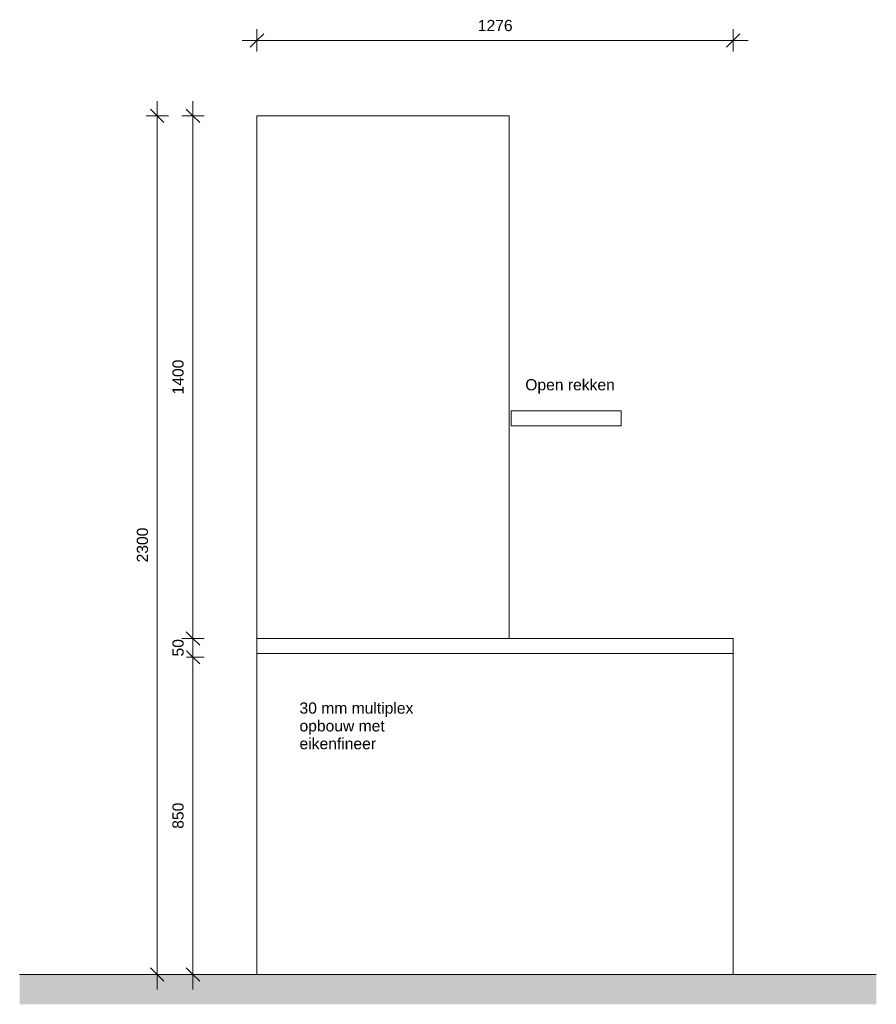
# Model space of a CAD drawing. Header units: millimetres. Extents: x 105751 to 149560, y -70775 to 99880.
# Tile 2 of 10: x 115059 to 117354, y 14895 to 17533. Entities that reach past the tile are written whole.
import ezdxf

# ---------------------------------------------------------------- set-up
doc = ezdxf.new("R2010")
doc.units = ezdxf.units.MM
for name, color, linetype, lineweight in [('0-2', 250, 'Continuous', 5), ('A----M-', 8, 'Continuous', 5), ('A----M--20', 8, 'Continuous', 5), ('A09-NT--1', 7, 'Continuous', 13), ('A23-----1', 135, 'Continuous', 9), ('A23-----2', 250, 'Continuous', 13), ('A79-Y--', 8, 'Continuous', 13), ('A79-Y---1', 7, 'Continuous', 13), ('A99----', 1, 'Continuous', 5), ('A99-----2', 1, 'Continuous', 13)]:
    doc.layers.add(name, color=color, linetype=linetype, lineweight=lineweight)
doc.styles.add('Arial', font='arial.ttf', dxfattribs={"height": 30})
doc.dimstyles.new('Diagonal_1_5_mm', dxfattribs={"dimscale": 304.8, "dimtxt": 30.607782, "dimasz": 0.11811, "dimexe": 0.098425, "dimexo": 0.0625, "dimgap": 0.052493, "dimtad": 1, "dimdec": 0, "dimzin": 0, "dimdsep": 46, "dimtxsty": 'Arial', "dimblk1": 'OBLIQUE', "dimblk2": 'OBLIQUE', "dimsah": 1, "dimcen": 0.09, "dimdle": 0.131234, "dimazin": 2, "dimtfac": 1, "dimtdec": 4, "dimtix": 1, "dimtmove": 0, "dimatfit": 3, "dimfxl": 0.098425, "dimfxlon": 1, "dimtvp": 1, "dimtfill": 1, "dimtolj": 1, "dimtzin": 0, "dimarcsym": 2})

# ---------------------------------------------------------------- blocks, each defined once
blk = doc.blocks.new('711 Pantry Plateau - Pantry Plateau-3071815-P2 Pantry - Elevation A')
at = {"layer": 'A79-Y---1'}
for p, q in [((-107541.5, 15825), (-107541.5, 15835)), ((-106265.5, 15835), (-106265.5, 15825)), ((-107541.5, 14975), (-107541.5, 15825)), ((-106265.5, 15825), (-106265.5, 14975))]:
    blk.add_line(p, q, dxfattribs=at)
blk = doc.blocks.new('HSR-D_SHL_ARCH_Vaste Inrichting_rvt-4-P2 Pantry - Elevation A')
at = {"layer": 'A79-Y--'}
blk.add_blockref('711 Pantry Plateau - Pantry Plateau-3071815-P2 Pantry - Elevation A', (0, 0), dxfattribs=at)
blk = doc.blocks.new('HSR-D_ABT_ARCH_Interieur_rvt-2-P2 Pantry - Elevation A')
at = {"layer": 'A23-----1'}
h = blk.add_hatch(dxfattribs=at)
h.set_pattern_fill('FP_1', color=256, style=0, pattern_type=2)
h.set_pattern_definition([(27, (-105948.041, 15200.249), (15.113162, 12.1898456), [0.67056, -31.929, 0.67056, -17.729, -4]), (27, (-105948.041, 15200.249), (15.113162, 12.1898456), [-51, 0.67056, -3.329]), (58, (-105948.041, 15200.249), (6.6762736, 18.232591), [0.67056, -31.729, 0.67056, -32.129, -4]), (58, (-105948.041, 15200.249), (6.6762736, 18.232591), [-65.2, 0.67056, -3.329]), (81, (-105948.041, 15200.249), (-0.9784985, 19.391816), [0.67056, -31.329, 0.67056, -17.449, -4]), (81, (-105948.041, 15200.249), (-0.9784985, 19.391816), [-50.12, 0.67056, -3.329])])
h.paths.add_polyline_path([(-105881.7, 14895.2), (-105881.7, 14975), (-108177.5, 14975), (-108177.5, 14895.2)])
at = {"layer": 'A23-----2'}
blk.add_line((-105881.7, 14975), (-108177.5, 14975), dxfattribs=at)
blk = doc.blocks.new('DIMBLOCK9-P2 Pantry - Elevation A')
at = {"layer": 'A----M--20', "lineweight": 35}
for p, q in [((115522.9, 15825), (115504.9, 15843)), ((115522.9, 15825), (115540.9, 15807)), ((115522.9, 14975), (115504.9, 14993)), ((115522.9, 14975), (115540.9, 14957))]:
    blk.add_line(p, q, dxfattribs=at)
at = {"layer": 'A----M--20'}
for p, q in [((115552.9, 15825), (115492.9, 15825)), ((115522.9, 14935), (115522.9, 15825)), ((115522.9, 15825), (115552.9, 15825)), ((115492.9, 14975), (115552.9, 14975)), ((115522.9, 14975), (115492.9, 14975))]:
    blk.add_line(p, q, dxfattribs=at)
at = {"layer": 'A----M--20', "color": 0, "insert": (115467.9, 15365.4), "char_height": 30, "width": 83.065, "attachment_point": 1, "rotation": 90, "line_spacing_factor": 0.941778, "style": 'Arial', "bg_fill": 3, "box_fill_scale": 1.25, "bg_fill_color": 256, "bg_fill_true_color": 13158600, "bg_fill_transparency": 0}
blk.add_mtext('850', dxfattribs=at)
blk = doc.blocks.new('_Oblique')
at = {"color": 0, "linetype": 'ByBlock', "lineweight": -2}
blk.add_line((-0.5, -0.5), (0.5, 0.5), dxfattribs=at)
blk = doc.blocks.new('DIMBLOCK10-P2 Pantry - Elevation A')
at = {"layer": 'A----M--20', "lineweight": 35}
for p, q in [((115522.9, 15875), (115504.9, 15893)), ((115522.9, 15875), (115540.9, 15857)), ((115522.9, 15825), (115504.9, 15843)), ((115522.9, 15825), (115540.9, 15807))]:
    blk.add_line(p, q, dxfattribs=at)
at = {"layer": 'A----M--20'}
for p, q in [((115552.9, 15875), (115492.9, 15875)), ((115522.9, 15825), (115522.9, 15875)), ((115522.9, 15875), (115552.9, 15875)), ((115552.9, 15825), (115492.9, 15825)), ((115522.9, 15825), (115552.9, 15825))]:
    blk.add_line(p, q, dxfattribs=at)
at = {"layer": 'A----M--20', "color": 0, "insert": (115467.9, 15826.9), "char_height": 30, "width": 55.377, "attachment_point": 1, "rotation": 90, "line_spacing_factor": 0.941778, "style": 'Arial', "bg_fill": 3, "box_fill_scale": 1.25, "bg_fill_color": 256, "bg_fill_true_color": 13158600, "bg_fill_transparency": 0}
blk.add_mtext('50', dxfattribs=at)
blk = doc.blocks.new('DIMBLOCK11-P2 Pantry - Elevation A')
at = {"layer": 'A----M--20'}
for p, q in [((115522.9, 15875), (115522.9, 17315)), ((115552.9, 17275), (115492.9, 17275)), ((115522.9, 17275), (115552.9, 17275)), ((115552.9, 15875), (115492.9, 15875)), ((115522.9, 15875), (115552.9, 15875))]:
    blk.add_line(p, q, dxfattribs=at)
at = {"layer": 'A----M--20', "lineweight": 35}
for p, q in [((115522.9, 17275), (115504.9, 17293)), ((115522.9, 17275), (115540.9, 17257)), ((115522.9, 15875), (115504.9, 15893)), ((115522.9, 15875), (115540.9, 15857))]:
    blk.add_line(p, q, dxfattribs=at)
at = {"layer": 'A----M--20', "color": 0, "insert": (115467.9, 16528.9), "char_height": 30, "width": 110.753, "attachment_point": 1, "rotation": 90, "line_spacing_factor": 0.941778, "style": 'Arial', "bg_fill": 3, "box_fill_scale": 1.25, "bg_fill_color": 256, "bg_fill_true_color": 13158600, "bg_fill_transparency": 0}
blk.add_mtext('1400', dxfattribs=at)
blk = doc.blocks.new('DIMBLOCK12-P2 Pantry - Elevation A')
at = {"layer": 'A----M--20'}
for p, q in [((115694.5, 17447.3), (115694.5, 17507.3)), ((116970.5, 17447.3), (116970.5, 17507.3)), ((115654.5, 17477.3), (117010.5, 17477.3)), ((115694.5, 17477.3), (115694.5, 17447.3)), ((116970.5, 17477.3), (116970.5, 17447.3))]:
    blk.add_line(p, q, dxfattribs=at)
at = {"layer": 'A----M--20', "lineweight": 35}
for p, q in [((115694.5, 17477.3), (115712.5, 17495.3)), ((116970.5, 17477.3), (116988.5, 17495.3)), ((115694.5, 17477.3), (115676.5, 17459.3)), ((116970.5, 17477.3), (116952.5, 17459.3))]:
    blk.add_line(p, q, dxfattribs=at)
at = {"layer": 'A----M--20', "color": 0, "insert": (116286.4, 17532.3), "char_height": 30, "width": 110.753, "attachment_point": 1, "line_spacing_factor": 0.941778, "style": 'Arial', "bg_fill": 3, "box_fill_scale": 1.25, "bg_fill_color": 256, "bg_fill_true_color": 13158600, "bg_fill_transparency": 0}
blk.add_mtext('1276', dxfattribs=at)
blk = doc.blocks.new('DIMBLOCK13-P2 Pantry - Elevation A')
at = {"layer": 'A----M--20'}
for p, q in [((115427.3, 14935), (115427.3, 17315)), ((115457.3, 17275), (115397.3, 17275)), ((115427.3, 17275), (115457.3, 17275)), ((115397.3, 14975), (115457.3, 14975)), ((115427.3, 14975), (115397.3, 14975))]:
    blk.add_line(p, q, dxfattribs=at)
at = {"layer": 'A----M--20', "lineweight": 35}
for p, q in [((115427.3, 17275), (115409.3, 17293)), ((115427.3, 17275), (115445.3, 17257)), ((115427.3, 14975), (115409.3, 14993)), ((115427.3, 14975), (115445.3, 14957))]:
    blk.add_line(p, q, dxfattribs=at)
at = {"layer": 'A----M--20', "color": 0, "insert": (115372.4, 16078.9), "char_height": 30, "width": 110.753, "attachment_point": 1, "rotation": 90, "line_spacing_factor": 0.941778, "style": 'Arial', "bg_fill": 3, "box_fill_scale": 1.25, "bg_fill_color": 256, "bg_fill_true_color": 13158600, "bg_fill_transparency": 0}
blk.add_mtext('2300', dxfattribs=at)

msp = doc.modelspace()

# ---------------------------------------------------------------- linework, layer by layer
at = {"layer": 'A99----'}
for p, q in [((116370.5, 17275), (115694.5, 17275)), ((115694.5, 17275), (115694.5, 15875)), ((116370.5, 15875), (116370.5, 17275)), ((115694.5, 15875), (115694.5, 15835)), ((116970.5, 15875), (115694.5, 15875)), ((116970.5, 15835), (116970.5, 15875)), ((115694.5, 15835), (116970.5, 15835))]:
    msp.add_line(p, q, dxfattribs=at)
at = {"layer": 'A99-----2'}
for p, q in [((116370.5, 17275), (115694.5, 17275)), ((116375.5, 16485), (116670.5, 16485)), ((116375.5, 16445), (116375.5, 16485)), ((116670.5, 16485), (116670.5, 16445)), ((116670.5, 16445), (116375.5, 16445))]:
    msp.add_line(p, q, dxfattribs=at)

# ---------------------------------------------------------------- block references
at = {"layer": '0-2'}
for name in ['HSR-D_SHL_ARCH_Vaste Inrichting_rvt-4-P2 Pantry - Elevation A', 'HSR-D_ABT_ARCH_Interieur_rvt-2-P2 Pantry - Elevation A']:
    msp.add_blockref(name, (223236, 0), dxfattribs=at)

# ---------------------------------------------------------------- texts
at = {"layer": 'A09-NT--1', "insert": (116413.5, 16569.9), "char_height": 30, "width": 290.211, "attachment_point": 1, "style": 'Arial', "bg_fill": 3, "box_fill_scale": 1.25, "bg_fill_color": 256, "bg_fill_true_color": 13158600, "bg_fill_transparency": 0}
msp.add_mtext('Open rekken', dxfattribs=at)

# ---------------------------------------------------------------- dimensions: what is measured, and where the dimension line sits
at = {"layer": 'A----M-'}
dim = msp.add_linear_dim(base=(116970.5, 17477.3), p1=(115694.5, 17447.3), p2=(116970.5, 17447.3), dimstyle='Diagonal_1_5_mm', override={"dimpost": '<>', "dimfxl": 1276}, dxfattribs=at)
dim.commit()
dim.dimension.update_dxf_attribs({"geometry": 'DIMBLOCK12-P2 Pantry - Elevation A', "text_midpoint": (116332.5, 17508.7)})

# ---------------------------------------------------------------- next in the draw order: texts
at = {"layer": 'A09-NT--1', "insert": (115808.5, 15703.8), "char_height": 30, "width": 384.81, "attachment_point": 1, "style": 'Arial', "bg_fill": 3, "box_fill_scale": 1.25, "bg_fill_color": 256, "bg_fill_true_color": 13158600, "bg_fill_transparency": 0}
msp.add_mtext('30 mm multiplex ', dxfattribs=at)

# ---------------------------------------------------------------- next in the draw order: dimensions: what is measured, and where the dimension line sits
at = {"layer": 'A----M-'}
dim = msp.add_linear_dim(base=(115522.9, 15825), p1=(115492.9, 14975), p2=(115552.9, 15825), angle=90, dimstyle='Diagonal_1_5_mm', override={"dimpost": '<>', "dimfxl": 852.115016}, dxfattribs=at)
dim.commit()
dim.dimension.update_dxf_attribs({"geometry": 'DIMBLOCK9-P2 Pantry - Elevation A', "text_midpoint": (115491.6, 15400)})

# ---------------------------------------------------------------- next in the draw order: texts
at = {"layer": 'A09-NT--1', "insert": (115808.5, 15656.1), "char_height": 30, "width": 288.608, "attachment_point": 1, "style": 'Arial', "bg_fill": 3, "box_fill_scale": 1.25, "bg_fill_color": 256, "bg_fill_true_color": 13158600, "bg_fill_transparency": 0}
msp.add_mtext('opbouw met ', dxfattribs=at)

# ---------------------------------------------------------------- next in the draw order: dimensions: what is measured, and where the dimension line sits
at = {"layer": 'A----M-'}
dim = msp.add_linear_dim(base=(115522.9, 15875), p1=(115552.9, 15825), p2=(115552.9, 15875), angle=90, dimstyle='Diagonal_1_5_mm', override={"dimpost": '<>', "dimfxl": 50}, dxfattribs=at)
dim.commit()
dim.dimension.update_dxf_attribs({"geometry": 'DIMBLOCK10-P2 Pantry - Elevation A', "text_midpoint": (115491.6, 15850)})

# ---------------------------------------------------------------- next in the draw order: texts
at = {"layer": 'A09-NT--1', "insert": (115808.5, 15608.5), "char_height": 30, "width": 248.523, "attachment_point": 1, "style": 'Arial', "bg_fill": 3, "box_fill_scale": 1.25, "bg_fill_color": 256, "bg_fill_true_color": 13158600, "bg_fill_transparency": 0}
msp.add_mtext('eikenfineer', dxfattribs=at)

# ---------------------------------------------------------------- next in the draw order: dimensions: what is measured, and where the dimension line sits
at = {"layer": 'A----M-'}
dim = msp.add_linear_dim(base=(115522.9, 17275), p1=(115552.9, 15875), p2=(115552.9, 17275), angle=90, dimstyle='Diagonal_1_5_mm', override={"dimpost": '<>', "dimfxl": 1400}, dxfattribs=at)
dim.commit()
dim.dimension.update_dxf_attribs({"geometry": 'DIMBLOCK11-P2 Pantry - Elevation A', "text_midpoint": (115491.6, 16575)})

# ---------------------------------------------------------------- next in the draw order: dimensions: what is measured, and where the dimension line sits
dim = msp.add_linear_dim(base=(115427.3, 17275), p1=(115397.3, 14975), p2=(115457.3, 17275), angle=90, dimstyle='Diagonal_1_5_mm', override={"dimpost": '<>', "dimfxl": 2300.782476}, dxfattribs=at)
dim.commit()
dim.dimension.update_dxf_attribs({"geometry": 'DIMBLOCK13-P2 Pantry - Elevation A', "text_midpoint": (115396, 16125)})

doc.saveas('drawing.dxf')
